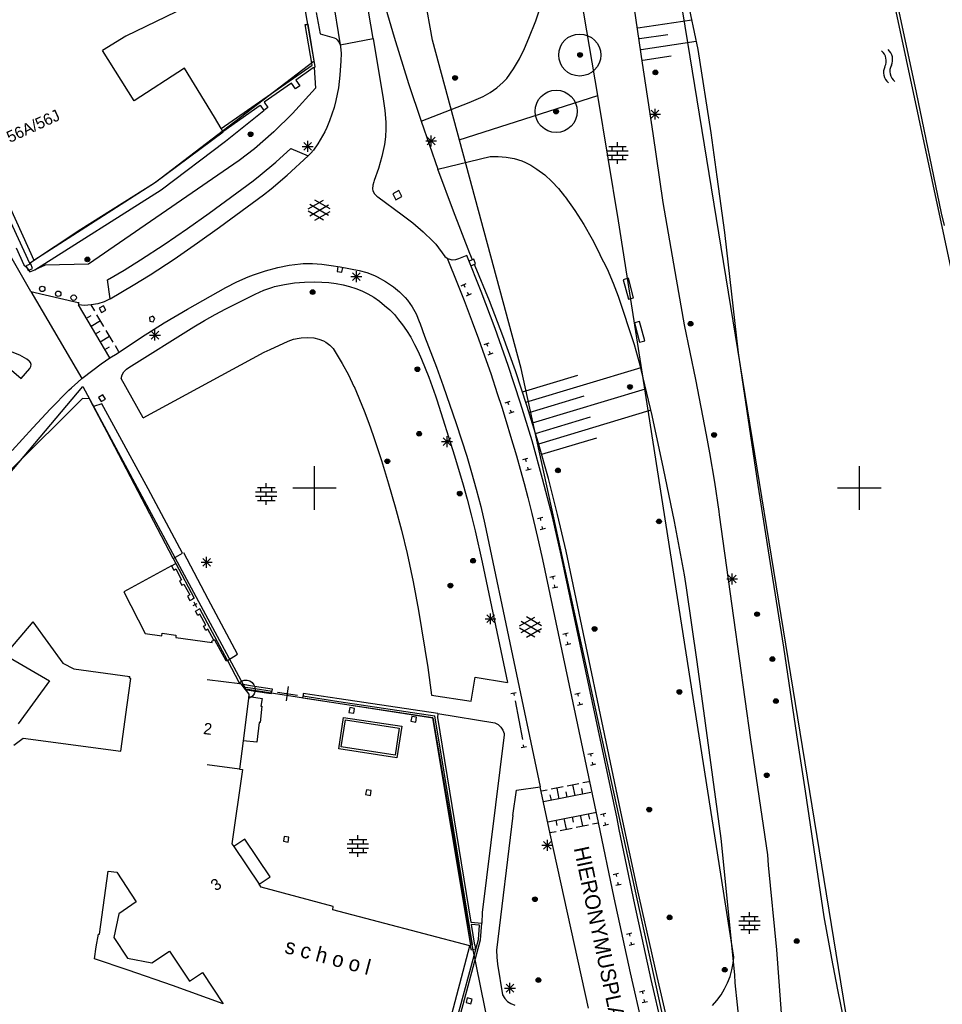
# Model space of a CAD drawing. Header units: millimetres. Extents: x 135944 to 142000, y 454200 to 456692.
# Tile 67 of 185: x 137123 to 137208, y 455853 to 455943. Entities that reach past the tile are written whole.
import ezdxf
from ezdxf.enums import TextEntityAlignment as Align

# ---------------------------------------------------------------- set-up
doc = ezdxf.new("R2010")
doc.units = ezdxf.units.MM
doc.layers.add('TotaalGBKN2013_Bistad', color=251, linetype='Continuous')
doc.layers.add('TotaalGBKN2013X$0$Contouren', color=251, linetype='Continuous')
doc.styles.add('TotaalGBKN2013X$0$GBKN binnenstad 2009$0$Standard', font='txt')

msp = doc.modelspace()

# ---------------------------------------------------------------- linework, layer by layer
at = {"layer": 'TotaalGBKN2013_Bistad'}
for p, q in [((137148.441, 455964.411), (137152.353, 455940.684)), ((137155.384, 455941.253), (137153.266, 455953.826)), ((137201.593, 455953.284), (137205.198, 455936.311)), ((137146.542, 455948.204), (137132.698, 455941.472)), ((137156.054, 455945.653), (137157.307, 455941.382)), ((137179.121, 455945.454), (137180.065, 455939.004)), ((137185.187, 455940.247), (137184.109, 455945.509)), ((137170.293, 455942.887), (137170.859, 455944.518)), ((137150.151, 455943.641), (137150.521, 455941.691)), ((137149.15, 455942.533), (137149.279, 455942.554)), ((137149.795, 455938.801), (137149.15, 455942.533)), ((137149.429, 455942.579), (137149.279, 455942.554)), ((137150.07, 455938.642), (137149.429, 455942.579)), ((137169.652, 455941.284), (137170.293, 455942.887)), ((137179.676, 455942.234), (137184.628, 455942.977)), ((137150.521, 455941.691), (137151.801, 455941.321)), ((137179.824, 455941.245), (137182.421, 455941.634)), ((137132.698, 455941.472), (137130.531, 455940.154)), ((137151.801, 455941.321), (137151.952, 455941.243)), ((137151.952, 455941.243), (137152.081, 455941.131)), ((137152.081, 455941.131), (137152.204, 455940.991)), ((137152.204, 455940.991), (137152.301, 455940.831)), ((137152.301, 455940.831), (137152.353, 455940.684)), ((137152.353, 455940.684), (137155.384, 455941.253)), ((137152.353, 455940.684), (137152.381, 455940.531)), ((137155.384, 455941.253), (137156.311, 455935.721)), ((137157.307, 455941.382), (137158.637, 455937.133)), ((137169.269, 455940.347), (137169.652, 455941.284)), ((137179.972, 455940.256), (137185.03, 455941.015)), ((137133.441, 455935.549), (137130.531, 455940.154)), ((137152.381, 455940.531), (137152.432, 455939.871)), ((137152.432, 455939.871), (137152.425, 455939.21)), ((137168.793, 455939.387), (137169.269, 455940.347)), ((137186.404, 455932.612), (137185.187, 455940.247)), ((137141.42, 455932.993), (137149.795, 455938.801)), ((137152.425, 455939.21), (137152.331, 455937.891)), ((137168.247, 455938.465), (137168.793, 455939.387)), ((137180.065, 455939.004), (137181.049, 455932.525)), ((137180.12, 455939.267), (137182.717, 455939.657)), ((137138.067, 455938.536), (137133.441, 455935.549)), ((137140.806, 455934.026), (137138.067, 455938.536)), ((137149.875, 455938.576), (137148.272, 455937.446)), ((137149.955, 455938.603), (137149.875, 455938.576)), ((137149.955, 455938.603), (137150.07, 455938.642)), ((137149.955, 455938.603), (137150.101, 455936.701)), ((137152.331, 455937.891), (137152.191, 455936.719)), ((137167.633, 455937.586), (137168.247, 455938.465)), ((137147.885, 455937.172), (137145.37, 455935.398)), ((137148.263, 455936.636), (137147.885, 455937.172)), ((137148.272, 455937.446), (137148.651, 455936.909)), ((137158.637, 455937.133), (137159.783, 455933.672)), ((137166.737, 455936.741), (137167.304, 455937.242)), ((137167.304, 455937.242), (137167.633, 455937.586)), ((137150.101, 455936.701), (137147.971, 455934.361)), ((137148.651, 455936.909), (137148.263, 455936.636)), ((137152.089, 455936.137), (137151.961, 455935.561)), ((137152.191, 455936.719), (137152.089, 455936.137)), ((137165.46, 455935.933), (137166.12, 455936.303)), ((137166.12, 455936.303), (137166.737, 455936.741)), ((137205.198, 455936.311), (137207.491, 455925.234)), ((137145.37, 455935.398), (137145.714, 455934.911)), ((137151.961, 455935.561), (137151.791, 455934.928)), ((137156.311, 455935.721), (137156.459, 455934.658)), ((137159.783, 455933.672), (137164.193, 455935.388)), ((137164.193, 455935.388), (137165.46, 455935.933)), ((137141.577, 455932.722), (137145.01, 455935.144)), ((137141.83, 455931.818), (137145.354, 455934.657)), ((137145.01, 455935.144), (137145.354, 455934.657)), ((137145.714, 455934.911), (137145.354, 455934.657)), ((137147.971, 455934.361), (137146.273, 455932.701)), ((137151.595, 455934.303), (137151.372, 455933.686)), ((137151.791, 455934.928), (137151.595, 455934.303)), ((137156.459, 455934.658), (137156.528, 455933.587)), ((137180.745, 455934.313), (137181.745, 455934.313)), ((137180.891, 455933.959), (137181.599, 455934.667)), ((137181.599, 455933.959), (137180.891, 455934.667)), ((137181.245, 455933.813), (137181.245, 455934.813)), ((137141.42, 455932.993), (137140.806, 455934.026)), ((137151.372, 455933.686), (137151.121, 455933.081)), ((137156.528, 455933.587), (137156.531, 455932.951)), ((137159.783, 455933.672), (137161.315, 455929.277)), ((137118.287, 455932.699), (137123.842, 455920.645)), ((137135.305, 455928), (137141.602, 455932.687)), ((137141.577, 455932.722), (137141.42, 455932.993)), ((137141.602, 455932.687), (137141.577, 455932.722)), ((137146.273, 455932.701), (137144.491, 455931.131)), ((137150.941, 455932.698), (137150.742, 455932.324)), ((137151.121, 455933.081), (137150.941, 455932.698)), ((137156.531, 455932.951), (137156.503, 455932.244)), ((137181.049, 455932.525), (137181.96, 455926.203)), ((137186.93, 455928.56), (137186.404, 455932.612)), ((137135.938, 455927.355), (137141.83, 455931.818)), ((137149.017, 455930.998), (137149.725, 455931.706)), ((137149.725, 455930.998), (137149.017, 455931.706)), ((137149.371, 455930.852), (137149.371, 455931.852)), ((137150.301, 455931.601), (137149.895, 455931.019)), ((137150.742, 455932.324), (137150.301, 455931.601)), ((137156.503, 455932.244), (137156.421, 455931.541)), ((137160.201, 455931.852), (137161.201, 455931.852)), ((137160.347, 455931.498), (137161.055, 455932.206)), ((137161.055, 455931.498), (137160.347, 455932.206)), ((137160.701, 455931.352), (137160.701, 455932.352)), ((137177.802, 455931.345), (137177.802, 455931.745)), ((137144.491, 455931.131), (137143.091, 455930.047)), ((137146.453, 455929.91), (137147.815, 455931.147)), ((137147.815, 455931.147), (137149.431, 455930.481)), ((137148.871, 455931.352), (137149.871, 455931.352)), ((137149.673, 455930.741), (137149.431, 455930.481)), ((137149.895, 455931.019), (137149.673, 455930.741)), ((137156.421, 455931.541), (137156.184, 455930.417)), ((137176.822, 455930.945), (137178.782, 455930.945)), ((137177.002, 455931.345), (137178.602, 455931.345)), ((137177.302, 455930.945), (137177.302, 455931.345)), ((137177.802, 455930.545), (137177.802, 455930.945)), ((137178.302, 455930.945), (137178.302, 455931.345)), ((137143.091, 455930.047), (137141.621, 455929.061)), ((137145.021, 455928.701), (137146.453, 455929.91)), ((137147.498, 455928.717), (137149.431, 455930.481)), ((137156.184, 455930.417), (137155.87, 455929.312)), ((137161.315, 455929.277), (137166.111, 455930.416)), ((137166.111, 455930.416), (137166.851, 455930.437)), ((137166.851, 455930.437), (137167.588, 455930.378)), ((137167.588, 455930.378), (137168.315, 455930.24)), ((137168.315, 455930.24), (137169.023, 455930.024)), ((137169.023, 455930.024), (137169.368, 455929.888)), ((137169.368, 455929.888), (137169.855, 455929.635)), ((137176.822, 455930.545), (137178.782, 455930.545)), ((137177.002, 455930.145), (137178.602, 455930.145)), ((137177.302, 455930.145), (137177.302, 455930.545)), ((137177.802, 455929.745), (137177.802, 455930.145)), ((137178.302, 455930.145), (137178.302, 455930.545)), ((137141.621, 455929.061), (137129.261, 455920.551)), ((137155.87, 455929.312), (137155.48, 455928.232)), ((137162.749, 455925.396), (137161.315, 455929.277)), ((137169.855, 455929.635), (137170.407, 455929.253)), ((137170.407, 455929.253), (137171.121, 455928.727)), ((137128.542, 455923.74), (137135.305, 455928)), ((137140.34, 455925.233), (137144.359, 455928.179)), ((137144.359, 455928.179), (137145.021, 455928.701)), ((137146.027, 455927.469), (137147.498, 455928.717)), ((137155.431, 455928.111), (137155.342, 455927.791)), ((137155.48, 455928.232), (137155.431, 455928.111)), ((137171.121, 455928.727), (137171.785, 455928.139)), ((137171.785, 455928.139), (137172.393, 455927.493)), ((137187.639, 455923.435), (137186.93, 455928.56)), ((137124.321, 455920.014), (137135.938, 455927.355)), ((137145.324, 455926.912), (137146.027, 455927.469)), ((137155.342, 455927.791), (137155.332, 455927.459)), ((137155.332, 455927.459), (137155.36, 455927.277)), ((137155.36, 455927.277), (137155.507, 455927.002)), ((137157.72, 455927.295), (137157.17, 455927.009)), ((137157.72, 455927.295), (137157.17, 455927.009)), ((137158.006, 455926.745), (137157.72, 455927.295)), ((137158.006, 455926.745), (137157.72, 455927.295)), ((137172.393, 455927.493), (137172.94, 455926.795)), ((137141.281, 455923.932), (137145.324, 455926.912)), ((137149.425, 455925.605), (137150.827, 455926.414)), ((137151.425, 455925.622), (137150.039, 455926.423)), ((137155.507, 455927.002), (137155.72, 455926.773)), ((137155.72, 455926.773), (137155.801, 455926.711)), ((137155.801, 455926.711), (137158.031, 455925.081)), ((137157.17, 455927.009), (137157.456, 455926.459)), ((137157.17, 455927.009), (137157.456, 455926.459)), ((137157.456, 455926.459), (137158.006, 455926.745)), ((137157.456, 455926.459), (137158.006, 455926.745)), ((137172.94, 455926.795), (137172.991, 455926.723)), ((137172.991, 455926.723), (137173.886, 455925.47)), ((137181.96, 455926.203), (137183.179, 455919.171)), ((137138.341, 455923.811), (137140.34, 455925.233)), ((137150.826, 455924.582), (137149.425, 455925.391)), ((137149.562, 455924.992), (137151.295, 455925.991)), ((137151.295, 455925.003), (137149.563, 455926.005)), ((137150.039, 455924.573), (137151.425, 455925.373)), ((137164.251, 455921.521), (137162.749, 455925.396)), ((137173.886, 455925.47), (137174.715, 455924.173)), ((137207.491, 455925.234), (137207.768, 455924.1)), ((137158.031, 455925.081), (137159.029, 455924.328)), ((137159.029, 455924.328), (137159.976, 455923.513)), ((137123.842, 455920.645), (137128.542, 455923.74)), ((137136.206, 455922.348), (137138.341, 455923.811)), ((137139.264, 455922.492), (137141.281, 455923.932)), ((137159.976, 455923.513), (137160.87, 455922.639)), ((137174.715, 455924.173), (137175.475, 455922.834)), ((137188.909, 455912.397), (137187.639, 455923.435)), ((137160.87, 455922.639), (137161.131, 455922.361)), ((137175.475, 455922.834), (137176.165, 455921.458)), ((137123.953, 455918.024), (137121.881, 455921.686)), ((137122.608, 455922.044), (137123.333, 455920.47)), ((137134.041, 455920.931), (137136.206, 455922.348)), ((137137.108, 455921.006), (137139.264, 455922.492)), ((137161.131, 455922.361), (137161.971, 455921.241)), ((137132.533, 455920.001), (137134.041, 455920.931)), ((137134.914, 455919.563), (137137.108, 455921.006)), ((137161.971, 455921.241), (137162.168, 455921.081)), ((137162.168, 455921.081), (137162.24, 455921.039)), ((137162.173, 455921.078), (137163.129, 455918.734)), ((137162.355, 455920.987), (137162.24, 455921.039)), ((137162.64, 455920.919), (137162.355, 455920.987)), ((137162.932, 455920.931), (137162.64, 455920.919)), ((137163.211, 455921.021), (137162.932, 455920.931)), ((137163.971, 455921.331), (137163.211, 455921.021)), ((137165.305, 455918.017), (137163.971, 455921.331)), ((137164.608, 455920.985), (137164.19, 455920.819)), ((137164.503, 455920.937), (137164.251, 455921.521)), ((137164.774, 455920.567), (137164.608, 455920.985)), ((137176.165, 455921.458), (137176.193, 455921.399)), ((137176.193, 455921.399), (137176.839, 455920.117)), ((137123.333, 455920.47), (137123.581, 455920.251)), ((137123.956, 455920.563), (137123.543, 455920.384)), ((137123.543, 455920.384), (137123.722, 455919.971)), ((137123.581, 455920.251), (137123.891, 455919.821)), ((137123.722, 455919.971), (137124.135, 455920.15)), ((137123.891, 455919.821), (137124.321, 455920.014)), ((137124.135, 455920.15), (137123.956, 455920.563)), ((137125.291, 455920.451), (137124.321, 455920.014)), ((137129.261, 455920.551), (137125.291, 455920.451)), ((137131.001, 455919.111), (137132.533, 455920.001)), ((137144.401, 455919.571), (137145.514, 455919.937)), ((137145.514, 455919.937), (137146.645, 455920.242)), ((137146.645, 455920.242), (137147.673, 455920.447)), ((137147.673, 455920.447), (137148.714, 455920.573)), ((137148.714, 455920.573), (137148.961, 455920.591)), ((137148.961, 455920.591), (137149.811, 455920.605)), ((137149.811, 455920.605), (137150.658, 455920.539)), ((137150.658, 455920.539), (137150.67, 455920.538)), ((137150.67, 455920.538), (137151.517, 455920.42)), ((137151.517, 455920.42), (137152.361, 455920.281)), ((137152.143, 455920.313), (137152.065, 455919.87)), ((137152.065, 455919.87), (137152.508, 455919.792)), ((137152.361, 455920.281), (137154.083, 455919.951)), ((137152.508, 455919.792), (137152.586, 455920.235)), ((137153.841, 455918.902), (137153.841, 455919.902)), ((137154.083, 455919.951), (137154.801, 455919.762)), ((137164.356, 455920.401), (137164.774, 455920.567)), ((137164.747, 455920.366), (137164.679, 455920.527)), ((137166.054, 455917.185), (137164.747, 455920.366)), ((137176.839, 455920.117), (137177.413, 455918.801)), ((137131.241, 455917.361), (137131.001, 455919.111)), ((137133.373, 455918.607), (137134.914, 455919.563)), ((137141.861, 455918.399), (137142.869, 455918.929)), ((137142.869, 455918.929), (137143.912, 455919.386)), ((137143.912, 455919.386), (137144.401, 455919.571)), ((137149.07, 455918.882), (137149.991, 455918.911)), ((137149.991, 455918.911), (137150.656, 455918.901)), ((137150.656, 455918.901), (137151.319, 455918.859)), ((137153.341, 455919.402), (137154.341, 455919.402)), ((137153.487, 455919.048), (137154.195, 455919.756)), ((137154.195, 455919.048), (137153.487, 455919.756)), ((137154.801, 455919.762), (137155.494, 455919.497)), ((137155.494, 455919.497), (137155.741, 455919.381)), ((137155.741, 455919.381), (137156.516, 455918.956)), ((137156.516, 455918.956), (137157.251, 455918.466)), ((137178.811, 455919.241), (137178.327, 455919.115)), ((137178.327, 455919.115), (137178.797, 455917.315)), ((137179.281, 455917.441), (137178.811, 455919.241)), ((137183.179, 455919.171), (137183.923, 455914.982)), ((137123.953, 455918.024), (137128.655, 455910.044)), ((137123.953, 455918.024), (137128.301, 455917.011)), ((137131.241, 455917.361), (137133.373, 455918.607)), ((137138.339, 455916.423), (137141.861, 455918.399)), ((137144.564, 455917.8), (137145.359, 455918.156)), ((137145.359, 455918.156), (137146.184, 455918.437)), ((137146.184, 455918.437), (137146.341, 455918.481)), ((137146.341, 455918.481), (137147.24, 455918.685)), ((137147.24, 455918.685), (137148.152, 455918.813)), ((137148.152, 455918.813), (137149.07, 455918.882)), ((137151.319, 455918.859), (137151.978, 455918.777)), ((137151.978, 455918.777), (137152.631, 455918.651)), ((137152.631, 455918.651), (137153.215, 455918.499)), ((137153.215, 455918.499), (137153.789, 455918.312)), ((137153.789, 455918.312), (137154.349, 455918.087)), ((137154.349, 455918.087), (137154.891, 455917.821)), ((137157.251, 455918.466), (137157.81, 455918.007)), ((137157.81, 455918.007), (137158.315, 455917.489)), ((137163.129, 455918.734), (137163.729, 455917.214)), ((137163.467, 455918.542), (137163.917, 455918.762)), ((137163.692, 455918.652), (137163.802, 455918.427)), ((137166.581, 455914.633), (137165.305, 455918.017)), ((137177.413, 455918.801), (137177.862, 455917.604)), ((137130.69, 455917.096), (137130.109, 455916.905)), ((137131.241, 455917.361), (137130.69, 455917.096)), ((137141.861, 455916.443), (137144.564, 455917.8)), ((137154.891, 455917.821), (137155.431, 455917.504)), ((137155.431, 455917.504), (137155.946, 455917.148)), ((137155.946, 455917.148), (137156.435, 455916.759)), ((137158.315, 455917.489), (137158.521, 455917.241)), ((137158.521, 455917.241), (137158.953, 455916.629)), ((137163.729, 455917.214), (137164.474, 455915.259)), ((137164.377, 455917.822), (137163.927, 455917.602)), ((137164.152, 455917.712), (137164.042, 455917.937)), ((137167.285, 455913.975), (137166.054, 455917.185)), ((137177.862, 455917.604), (137179.333, 455913.156)), ((137178.797, 455917.315), (137179.281, 455917.441)), ((137128.301, 455917.011), (137128.349, 455916.794)), ((137128.897, 455916.757), (137128.349, 455916.794)), ((137131.213, 455911.926), (137128.349, 455916.794)), ((137128.355, 455917.044), (137128.35, 455916.794)), ((137129.508, 455916.791), (137128.897, 455916.757)), ((137130.109, 455916.905), (137129.508, 455916.791)), ((137129.827, 455916.253), (137129.511, 455916.791)), ((137130.623, 455916.718), (137130.228, 455916.501)), ((137130.228, 455916.501), (137130.445, 455916.106)), ((137130.445, 455916.106), (137130.84, 455916.323)), ((137130.84, 455916.323), (137130.623, 455916.718)), ((137136.205, 455915.156), (137138.339, 455916.423)), ((137140.873, 455915.912), (137141.861, 455916.443)), ((137156.435, 455916.759), (137156.901, 455916.341)), ((137156.901, 455916.341), (137157.326, 455915.907)), ((137158.953, 455916.629), (137159.316, 455915.975)), ((137129.071, 455915.567), (137129.502, 455915.821)), ((137129.492, 455914.851), (137130.354, 455915.358)), ((137130.671, 455914.82), (137130.038, 455915.895)), ((137135.155, 455915.767), (137134.851, 455915.628)), ((137134.851, 455915.628), (137134.886, 455915.321)), ((137134.886, 455915.321), (137135.189, 455915.26)), ((137135.353, 455915.551), (137135.155, 455915.767)), ((137135.189, 455915.26), (137135.353, 455915.551)), ((137138.931, 455914.791), (137139.897, 455915.361)), ((137139.897, 455915.361), (137140.873, 455915.912)), ((137157.326, 455915.907), (137157.719, 455915.444)), ((137157.719, 455915.444), (137158.086, 455914.96)), ((137159.316, 455915.975), (137159.608, 455915.285)), ((137159.608, 455915.285), (137159.68, 455915.077)), ((137129.914, 455914.134), (137130.345, 455914.387)), ((137131.514, 455913.387), (137130.881, 455914.462)), ((137132.951, 455911.041), (137138.931, 455914.791)), ((137134.125, 455913.844), (137136.205, 455915.156)), ((137135.007, 455913.668), (137135.715, 455914.376)), ((137135.715, 455913.668), (137135.007, 455914.376)), ((137135.361, 455913.522), (137135.361, 455914.522)), ((137158.086, 455914.96), (137158.431, 455914.461)), ((137158.431, 455914.461), (137158.823, 455913.829)), ((137159.68, 455915.077), (137160.081, 455913.917)), ((137164.474, 455915.259), (137165.051, 455913.688)), ((137167.782, 455911.222), (137166.581, 455914.633)), ((137179.831, 455915.271), (137179.349, 455915.139)), ((137179.349, 455915.139), (137179.829, 455913.379)), ((137180.311, 455913.511), (137179.831, 455915.271)), ((137183.923, 455914.982), (137184.97, 455909.937)), ((137130.336, 455913.417), (137131.198, 455913.924)), ((137131.89, 455912.343), (137134.125, 455913.844)), ((137134.861, 455914.022), (137135.861, 455914.022)), ((137147.578, 455913.459), (137148.068, 455913.648)), ((137148.068, 455913.648), (137148.58, 455913.76)), ((137148.58, 455913.76), (137148.761, 455913.781)), ((137148.761, 455913.781), (137149.347, 455913.802)), ((137149.347, 455913.802), (137149.933, 455913.763)), ((137149.933, 455913.763), (137150.395, 455913.667)), ((137150.395, 455913.667), (137150.834, 455913.494)), ((137150.834, 455913.494), (137151.041, 455913.381)), ((137158.823, 455913.829), (137159.178, 455913.176)), ((137160.081, 455913.917), (137161.186, 455911.075)), ((137165.051, 455913.688), (137165.608, 455912.125)), ((137168.442, 455910.737), (137167.285, 455913.975)), ((137179.829, 455913.379), (137180.311, 455913.511)), ((137130.757, 455912.701), (137131.188, 455912.954)), ((137132.041, 455912.491), (137131.725, 455913.028)), ((137145.39, 455912.447), (137145.921, 455912.708)), ((137145.921, 455912.708), (137147.578, 455913.459)), ((137151.041, 455913.381), (137151.4, 455913.116)), ((137151.4, 455913.116), (137151.705, 455912.79)), ((137151.705, 455912.79), (137151.904, 455912.496)), ((137159.178, 455913.176), (137159.505, 455912.508)), ((137165.555, 455913.159), (137166.027, 455913.325)), ((137165.791, 455913.242), (137165.874, 455913.006)), ((137179.333, 455913.156), (137179.795, 455911.506)), ((137122.948, 455912.178), (137122.27, 455912.475)), ((137123.59, 455911.81), (137122.948, 455912.178)), ((137123.79, 455911.68), (137123.59, 455911.81)), ((137123.805, 455911.668), (137123.79, 455911.68)), ((137123.932, 455911.517), (137123.805, 455911.668)), ((137130.432, 455911.388), (137131.213, 455911.926)), ((137131.213, 455911.926), (137131.89, 455912.343)), ((137134.271, 455906.441), (137145.39, 455912.447)), ((137151.904, 455912.496), (137152.531, 455911.431)), ((137159.505, 455912.508), (137159.811, 455911.831)), ((137159.811, 455911.831), (137160.492, 455910.156)), ((137165.608, 455912.125), (137166.168, 455910.502)), ((137166.368, 455912.354), (137165.896, 455912.188)), ((137166.132, 455912.271), (137166.049, 455912.507)), ((137190.716, 455900.238), (137188.909, 455912.397)), ((137121.76, 455911.18), (137123.08, 455910.05)), ((137123.08, 455910.05), (137123.87, 455910.96)), ((137123.87, 455910.96), (137123.967, 455911.132)), ((137123.989, 455911.328), (137123.932, 455911.517)), ((137123.967, 455911.132), (137123.989, 455911.328)), ((137128.655, 455910.044), (137129.647, 455910.815)), ((137129.647, 455910.815), (137130.432, 455911.388)), ((137132.513, 455910.654), (137132.736, 455910.893)), ((137132.736, 455910.893), (137132.951, 455911.041)), ((137152.531, 455911.431), (137153.11, 455910.394)), ((137161.186, 455911.075), (137161.815, 455909.365)), ((137168.907, 455907.784), (137167.782, 455911.222)), ((137169.395, 455907.873), (137179.965, 455911.057)), ((137179.795, 455911.506), (137180.939, 455906.658)), ((137128.273, 455909.717), (137128.655, 455910.044)), ((137132.271, 455910.051), (137132.355, 455910.367)), ((137134.271, 455906.441), (137132.271, 455910.051)), ((137132.355, 455910.367), (137132.513, 455910.654)), ((137153.11, 455910.394), (137153.617, 455909.321)), ((137160.492, 455910.156), (137161.099, 455908.452)), ((137166.168, 455910.502), (137166.773, 455908.679)), ((137169.524, 455907.473), (137168.442, 455910.737)), ((137169.086, 455908.825), (137174.165, 455910.355)), ((137184.97, 455909.937), (137185.938, 455904.876)), ((137125.786, 455907.27), (137127.462, 455908.959)), ((137127.462, 455908.959), (137127.694, 455909.184)), ((137127.694, 455909.184), (137128.273, 455909.717)), ((137153.617, 455909.321), (137153.628, 455909.296)), ((137153.628, 455909.296), (137154.551, 455907.081)), ((137161.815, 455909.365), (137163.001, 455905.921)), ((137169.994, 455905.965), (137180.371, 455909.091)), ((137128.718, 455908.216), (137122.236, 455901.741)), ((137129.355, 455908.172), (137128.718, 455908.216)), ((137129.692, 455907.541), (137129.355, 455908.172)), ((137130.577, 455908.537), (137130.191, 455908.305)), ((137130.191, 455908.305), (137130.423, 455907.919)), ((137130.423, 455907.919), (137130.809, 455908.151)), ((137130.809, 455908.151), (137130.577, 455908.537)), ((137161.099, 455908.452), (137161.219, 455908.083)), ((137161.219, 455908.083), (137162.858, 455902.948)), ((137166.773, 455908.679), (137167.18, 455907.411)), ((137169.698, 455906.921), (137174.742, 455908.44)), ((137124.167, 455905.526), (137125.786, 455907.27)), ((137129.692, 455907.541), (137129.722, 455907.484)), ((137130.484, 455907.72), (137129.722, 455907.484)), ((137130.985, 455905.119), (137129.722, 455907.484)), ((137134.731, 455899.908), (137130.484, 455907.72)), ((137167.18, 455907.411), (137167.587, 455906.104)), ((137167.477, 455907.808), (137167.947, 455907.976)), ((137167.712, 455907.892), (137167.796, 455907.657)), ((137168.062, 455906.911), (137167.978, 455907.146)), ((137169.956, 455904.323), (137168.907, 455907.784)), ((137170.529, 455904.184), (137169.524, 455907.473)), ((137154.551, 455907.081), (137154.987, 455905.951)), ((137168.297, 455906.995), (137167.827, 455906.827)), ((137170.284, 455905.008), (137175.319, 455906.525)), ((137170.568, 455904.049), (137180.785, 455907.126)), ((137180.939, 455906.658), (137182.005, 455901.792)), ((137122.256, 455903.438), (137124.167, 455905.526)), ((137154.987, 455905.951), (137155.388, 455904.807)), ((137163.001, 455905.921), (137163.962, 455902.914)), ((137167.587, 455906.104), (137167.995, 455904.756)), ((137137.036, 455893.519), (137130.985, 455905.119)), ((137155.388, 455904.807), (137156.131, 455902.501)), ((137161.807, 455903.898), (137162.515, 455904.606)), ((137162.515, 455903.898), (137161.807, 455904.606)), ((137162.161, 455903.752), (137162.161, 455904.752)), ((137167.995, 455904.756), (137168.52, 455902.951)), ((137170.845, 455903.089), (137175.896, 455904.61)), ((137185.938, 455904.876), (137186.235, 455903.231)), ((137161.661, 455904.252), (137162.661, 455904.252)), ((137170.929, 455900.839), (137169.956, 455904.323)), ((137171.457, 455900.873), (137170.529, 455904.184)), ((137162.858, 455902.948), (137163.646, 455900.289)), ((137163.962, 455902.914), (137164.413, 455901.401)), ((137168.52, 455902.951), (137168.862, 455901.734)), ((137169.101, 455902.593), (137169.581, 455902.731)), ((137169.341, 455902.662), (137169.41, 455902.422)), ((137186.235, 455903.231), (137186.705, 455900.532)), ((137150, 455900), (137150, 455902)), ((137156.131, 455902.501), (137156.775, 455900.381)), ((137168.862, 455901.734), (137169.221, 455900.413)), ((137169.872, 455901.721), (137169.392, 455901.583)), ((137169.632, 455901.652), (137169.563, 455901.892)), ((137182.005, 455901.792), (137182.993, 455896.91)), ((137200, 455900), (137200, 455902)), ((137164.413, 455901.401), (137164.841, 455899.881)), ((137171.824, 455897.334), (137170.929, 455900.839)), ((137172.308, 455897.542), (137171.457, 455900.873)), ((137137.87, 455893.996), (137134.731, 455899.908)), ((137144.776, 455900.047), (137146.376, 455900.047)), ((137145.076, 455899.647), (137145.076, 455900.047)), ((137145.576, 455900.047), (137145.576, 455900.447)), ((137146.076, 455899.647), (137146.076, 455900.047)), ((137148, 455900), (137150, 455900)), ((137150, 455900), (137152, 455900)), ((137150, 455898), (137150, 455900)), ((137156.775, 455900.381), (137157.392, 455898.253)), ((137163.646, 455900.289), (137164.011, 455898.951)), ((137169.221, 455900.413), (137169.565, 455899.105)), ((137186.705, 455900.532), (137187.095, 455897.82)), ((137191.833, 455893.043), (137190.716, 455900.238)), ((137198, 455900), (137200, 455900)), ((137200, 455900), (137202, 455900)), ((137200, 455898), (137200, 455900)), ((137144.596, 455899.647), (137146.556, 455899.647)), ((137144.596, 455899.247), (137146.556, 455899.247)), ((137145.076, 455898.847), (137145.076, 455899.247)), ((137145.576, 455899.247), (137145.576, 455899.647)), ((137146.076, 455898.847), (137146.076, 455899.247)), ((137164.841, 455899.881), (137165.251, 455898.276)), ((137169.565, 455899.105), (137169.937, 455897.637)), ((137144.776, 455898.847), (137146.376, 455898.847)), ((137145.576, 455898.447), (137145.576, 455898.847)), ((137157.392, 455898.253), (137157.969, 455896.114)), ((137164.011, 455898.951), (137164.38, 455897.513)), ((137165.251, 455898.276), (137165.621, 455896.661)), ((137164.38, 455897.513), (137164.725, 455896.069)), ((137169.937, 455897.637), (137170.244, 455896.376)), ((137170.448, 455897.194), (137170.934, 455897.31)), ((137170.691, 455897.252), (137170.749, 455897.009)), ((137172.641, 455893.811), (137171.824, 455897.334)), ((137173.081, 455894.191), (137172.308, 455897.542)), ((137187.095, 455897.82), (137187.133, 455897.524)), ((137187.133, 455897.524), (137188.43, 455888.067)), ((137165.621, 455896.661), (137170.714, 455872.546)), ((137170.244, 455896.376), (137170.555, 455895.057)), ((137170.942, 455896.212), (137170.884, 455896.455)), ((137182.993, 455896.91), (137183.902, 455892.013)), ((137157.969, 455896.114), (137158.491, 455893.961)), ((137164.725, 455896.069), (137165.371, 455893.171)), ((137171.185, 455896.27), (137170.699, 455896.154)), ((137170.555, 455895.057), (137170.922, 455893.435)), ((137137.036, 455893.519), (137137.87, 455893.996)), ((137140.227, 455889.791), (137138.002, 455894.037)), ((137140.095, 455892.658), (137140.095, 455893.658)), ((137158.491, 455893.961), (137159.049, 455891.361)), ((137177.761, 455869.641), (137172.641, 455893.811)), ((137178.191, 455869.841), (137173.081, 455894.191)), ((137136.868, 455892.846), (137132.493, 455890.468)), ((137136.868, 455892.846), (137137.26, 455893.06)), ((137136.868, 455892.846), (137137.083, 455892.459)), ((137137.036, 455893.519), (137137.26, 455893.06)), ((137137.26, 455893.06), (137138.947, 455889.882)), ((137140.595, 455893.158), (137139.595, 455893.158)), ((137140.449, 455892.804), (137139.741, 455893.512)), ((137140.449, 455893.512), (137139.741, 455892.804)), ((137165.371, 455893.171), (137167.692, 455882.144)), ((137170.922, 455893.435), (137176.039, 455869.276)), ((137193.06, 455885.362), (137191.833, 455893.043)), ((137137.083, 455892.459), (137137.272, 455892.559)), ((137137.272, 455892.559), (137137.803, 455891.569)), ((137171.598, 455891.815), (137172.084, 455891.929)), ((137171.841, 455891.872), (137171.898, 455891.629)), ((137183.902, 455892.013), (137184.109, 455890.83)), ((137187.966, 455891.29), (137188.674, 455891.998)), ((137188.674, 455891.29), (137187.966, 455891.998)), ((137188.32, 455891.144), (137188.32, 455892.144)), ((137137.803, 455891.569), (137137.613, 455891.459)), ((137137.613, 455891.459), (137137.823, 455891.069)), ((137137.823, 455891.069), (137138.013, 455891.169)), ((137138.013, 455891.169), (137138.543, 455890.179)), ((137159.049, 455891.361), (137159.534, 455888.747)), ((137172.325, 455890.899), (137171.839, 455890.785)), ((137172.082, 455890.842), (137172.025, 455891.085)), ((137187.82, 455891.644), (137188.82, 455891.644)), ((137132.493, 455890.468), (137134.46, 455886.64)), ((137138.543, 455890.179), (137138.353, 455890.069)), ((137138.353, 455890.069), (137138.57, 455889.658)), ((137184.109, 455890.83), (137185.067, 455884.021)), ((137138.57, 455889.658), (137138.789, 455889.788)), ((137138.947, 455889.882), (137138.789, 455889.788)), ((137138.873, 455889.21), (137139.219, 455889.394)), ((137138.918, 455889.545), (137139.175, 455889.06)), ((137142.937, 455884.727), (137140.227, 455889.791)), ((137139.083, 455888.689), (137139.304, 455888.817)), ((137139.293, 455888.299), (137139.083, 455888.689)), ((137139.483, 455888.409), (137139.293, 455888.299)), ((137139.468, 455888.91), (137139.304, 455888.817)), ((137142.016, 455884.153), (137139.468, 455888.91)), ((137140.013, 455887.409), (137139.483, 455888.409)), ((137159.534, 455888.747), (137160.401, 455883.501)), ((137165.797, 455887.628), (137166.505, 455888.336)), ((137166.505, 455887.628), (137165.797, 455888.336)), ((137166.151, 455887.482), (137166.151, 455888.482)), ((137124.153, 455887.71), (137121.596, 455884.661)), ((137124.153, 455887.71), (137126.894, 455883.92)), ((137139.813, 455887.309), (137140.013, 455887.409)), ((137140.024, 455886.909), (137139.813, 455887.309)), ((137165.651, 455887.982), (137166.651, 455887.982)), ((137168.821, 455887.331), (137170.223, 455888.14)), ((137168.958, 455886.718), (137170.691, 455887.717)), ((137170.691, 455886.729), (137168.959, 455887.731)), ((137170.821, 455887.348), (137169.435, 455888.149)), ((137188.43, 455888.067), (137190.003, 455876.872)), ((137134.46, 455886.64), (137135.974, 455886.429)), ((137135.974, 455886.429), (137136.014, 455886.649)), ((137136.014, 455886.649), (137137.274, 455886.479)), ((137137.274, 455886.479), (137137.274, 455886.279)), ((137140.223, 455887.019), (137140.024, 455886.909)), ((137140.754, 455886.019), (137140.223, 455887.019)), ((137170.222, 455886.308), (137168.821, 455887.117)), ((137169.435, 455886.299), (137170.821, 455887.099)), ((137172.788, 455886.585), (137173.274, 455886.699)), ((137173.031, 455886.642), (137173.088, 455886.399)), ((137137.274, 455886.279), (137140.619, 455885.81)), ((137140.564, 455885.919), (137140.754, 455886.019)), ((137140.619, 455885.81), (137140.564, 455885.919)), ((137140.823, 455886.055), (137140.754, 455886.019)), ((137140.823, 455886.055), (137141.871, 455884.165)), ((137173.515, 455885.669), (137173.029, 455885.555)), ((137173.272, 455885.612), (137173.215, 455885.855)), ((137121.596, 455884.661), (137125.676, 455882.271)), ((137142.016, 455884.153), (137142.937, 455884.727)), ((137194.248, 455877.331), (137193.06, 455885.362)), ((137126.894, 455883.92), (137127.927, 455883.394)), ((137141.871, 455884.165), (137142.016, 455884.153)), ((137142.016, 455884.153), (137143.084, 455882.106)), ((137185.067, 455884.021), (137187.27, 455867.822)), ((137127.927, 455883.394), (137133.039, 455882.696)), ((137160.401, 455883.501), (137160.721, 455880.98)), ((137125.676, 455882.271), (137122.817, 455878.331)), ((137132.813, 455880.087), (137133.131, 455882.486)), ((137133.017, 455882.543), (137133.039, 455882.696)), ((137133.131, 455882.486), (137133.017, 455882.543)), ((137143.135, 455882.006), (137140.159, 455882.384)), ((137143.084, 455882.106), (137143.296, 455882.26)), ((137143.139, 455881.999), (137143.084, 455882.106)), ((137143.243, 455882.001), (137143.139, 455881.999)), ((137143.243, 455882.001), (137144.495, 455881.81)), ((137143.243, 455882.001), (137143.65, 455881.481)), ((137143.296, 455882.26), (137143.544, 455882.343)), ((137143.544, 455882.343), (137143.806, 455882.349)), ((137143.806, 455882.349), (137144.058, 455882.275)), ((137144.058, 455882.275), (137144.275, 455882.129)), ((137144.275, 455882.129), (137144.439, 455881.925)), ((137144.439, 455881.925), (137144.495, 455881.81)), ((137164.364, 455880.407), (137164.727, 455882.628)), ((137164.727, 455882.628), (137167.692, 455882.144)), ((137143.449, 455881.737), (137144.552, 455881.569)), ((137143.65, 455881.481), (137144.543, 455881.348)), ((137143.65, 455881.481), (137143.981, 455881.058)), ((137143.981, 455881.058), (137143.93, 455880.662)), ((137144.461, 455881.1), (137144.308, 455880.887)), ((137144.543, 455881.348), (137144.461, 455881.1)), ((137144.495, 455881.81), (137144.553, 455881.556)), ((137144.495, 455881.81), (137146.12, 455881.563)), ((137144.553, 455881.556), (137144.543, 455881.348)), ((137144.543, 455881.348), (137146.036, 455881.127)), ((137144.552, 455881.569), (137146.099, 455881.334)), ((137146.036, 455881.127), (137146.077, 455881.338)), ((137146.12, 455881.563), (137146.077, 455881.338)), ((137146.593, 455881.259), (137148.445, 455880.977)), ((137147.419, 455880.46), (137147.619, 455881.776)), ((137148.972, 455881.129), (137148.944, 455880.9)), ((137152.268, 455880.627), (137148.972, 455881.129)), ((137160.721, 455880.98), (137164.364, 455880.407)), ((137168.016, 455881.135), (137168.508, 455881.229)), ((137168.262, 455881.182), (137168.309, 455880.936)), ((137173.898, 455881.055), (137174.384, 455881.169)), ((137174.141, 455881.112), (137174.198, 455880.869)), ((137132.222, 455875.823), (137132.813, 455880.087)), ((137143.93, 455880.662), (137143.44, 455876.789)), ((137143.99, 455880.682), (137143.93, 455880.662)), ((137143.954, 455880.848), (137144.219, 455880.808)), ((137144.219, 455880.808), (137143.99, 455880.682)), ((137144.308, 455880.887), (137144.219, 455880.808)), ((137144.219, 455880.808), (137145.192, 455880.663)), ((137145.192, 455880.663), (137145.084, 455879.959)), ((137148.919, 455880.69), (137148.944, 455880.9)), ((137160.847, 455878.877), (137148.919, 455880.69)), ((137148.94, 455880.901), (137152.233, 455880.4)), ((137152.234, 455880.4), (137161.025, 455879.085)), ((137161.328, 455879.294), (137152.268, 455880.627)), ((137168.401, 455880.445), (137169.071, 455876.908)), ((137174.625, 455880.139), (137174.139, 455880.025)), ((137174.382, 455880.082), (137174.325, 455880.325)), ((137145.179, 455879.958), (137145.014, 455878.465)), ((137145.084, 455879.959), (137145.179, 455879.958)), ((137153.224, 455879.824), (137153.154, 455879.38)), ((137153.154, 455879.38), (137153.598, 455879.31)), ((137153.668, 455879.754), (137153.224, 455879.824)), ((137153.598, 455879.31), (137153.668, 455879.754)), ((137161.328, 455879.294), (137161.272, 455878.927)), ((137161.328, 455879.294), (137166.547, 455878.428)), ((137144.924, 455878.471), (137144.695, 455876.66)), ((137145.014, 455878.465), (137144.924, 455878.471)), ((137152.223, 455876.043), (137152.662, 455878.93)), ((137152.451, 455876.211), (137152.83, 455878.702)), ((137152.662, 455878.93), (137158.001, 455878.118)), ((137152.83, 455878.702), (137157.773, 455877.95)), ((137158.914, 455879.018), (137158.844, 455878.574)), ((137158.844, 455878.574), (137159.288, 455878.504)), ((137159.358, 455878.948), (137158.914, 455879.018)), ((137159.288, 455878.504), (137159.358, 455878.948)), ((137164.327, 455858.014), (137160.847, 455878.877)), ((137162.771, 455868.538), (137161.025, 455879.085)), ((137161.272, 455878.927), (137164.329, 455860.123)), ((137166.547, 455878.428), (137166.841, 455878.265)), ((137166.841, 455878.265), (137167.088, 455878.038)), ((137157.773, 455877.95), (137157.394, 455875.459)), ((137158.001, 455878.118), (137157.562, 455875.231)), ((137167.41, 455877.342), (137165.393, 455861.003)), ((137167.088, 455878.038), (137167.274, 455877.759)), ((137167.274, 455877.759), (137167.39, 455877.444)), ((137167.39, 455877.444), (137167.41, 455877.342)), ((137195.057, 455872.166), (137194.248, 455877.331)), ((137122.408, 455876.391), (137123.257, 455877.033)), ((137123.257, 455877.033), (137132.222, 455875.823)), ((137143.44, 455876.789), (137143.108, 455874.166)), ((137144.695, 455876.66), (137143.44, 455876.789)), ((137169.212, 455876.171), (137169.165, 455876.417)), ((137190.003, 455876.872), (137191.559, 455866.306)), ((137157.562, 455875.231), (137152.223, 455876.043)), ((137157.394, 455875.459), (137152.451, 455876.211)), ((137169.458, 455876.218), (137168.966, 455876.124)), ((137175.068, 455875.545), (137175.554, 455875.659)), ((137175.311, 455875.602), (137175.368, 455875.359)), ((137175.795, 455874.629), (137175.309, 455874.515)), ((137175.552, 455874.572), (137175.495, 455874.815)), ((137143.11, 455874.181), (137140.134, 455874.559)), ((137143.396, 455874.142), (137142.418, 455867.307)), ((137143.108, 455874.166), (137143.396, 455874.142)), ((137174.255, 455872.84), (137173.167, 455872.622)), ((137175.161, 455873.021), (137174.617, 455872.912)), ((137154.757, 455872.28), (137154.687, 455871.836)), ((137155.201, 455872.21), (137154.757, 455872.28)), ((137155.131, 455871.766), (137155.201, 455872.21)), ((137168.181, 455869.931), (137168.531, 455872.251)), ((137168.531, 455872.251), (137170.714, 455872.546)), ((137171.621, 455868.243), (137170.714, 455872.546)), ((137171.355, 455872.26), (137170.811, 455872.151)), ((137175.357, 455872.04), (137171.007, 455871.17)), ((137172.805, 455872.55), (137171.717, 455872.332)), ((137172.457, 455871.46), (137172.261, 455872.441)), ((137173.182, 455871.605), (137173.084, 455872.096)), ((137173.907, 455871.75), (137173.711, 455872.731)), ((137174.632, 455871.895), (137174.534, 455872.386)), ((137196.772, 455860.604), (137195.057, 455872.166)), ((137154.687, 455871.836), (137155.131, 455871.766)), ((137171.732, 455871.315), (137171.634, 455871.806)), ((137171.401, 455869.331), (137175.861, 455870.241)), ((137175.118, 455870.089), (137175.218, 455869.599)), ((137176.238, 455870.015), (137176.724, 455870.129)), ((137168.181, 455869.931), (137166.711, 455857.557)), ((137172.144, 455869.483), (137172.244, 455868.993)), ((137172.888, 455869.634), (137173.088, 455868.654)), ((137173.631, 455869.786), (137173.731, 455869.296)), ((137174.374, 455869.938), (137174.574, 455868.958)), ((137175.503, 455869.147), (137176.061, 455869.261)), ((137176.039, 455869.276), (137177.46, 455862.369)), ((137176.481, 455870.072), (137176.538, 455869.829)), ((137176.722, 455869.042), (137176.665, 455869.285)), ((137177.961, 455868.646), (137177.761, 455869.641)), ((137179.605, 455863.28), (137178.191, 455869.841)), ((137164.5, 455858.043), (137162.771, 455868.538)), ((137171.601, 455868.351), (137172.158, 455868.465)), ((137172.53, 455868.541), (137173.645, 455868.768)), ((137174.017, 455868.844), (137175.132, 455869.071)), ((137176.965, 455869.099), (137176.479, 455868.985)), ((137179.391, 455861.751), (137177.961, 455868.646)), ((137143.597, 455867.754), (137142.582, 455867.065)), ((137145.935, 455864.293), (137143.597, 455867.754)), ((137147.208, 455867.995), (137147.138, 455867.551)), ((137147.138, 455867.551), (137147.582, 455867.481)), ((137147.652, 455867.925), (137147.208, 455867.995)), ((137147.582, 455867.481), (137147.652, 455867.925)), ((137153.185, 455867.723), (137154.785, 455867.723)), ((137153.485, 455867.323), (137153.485, 455867.723)), ((137153.985, 455867.723), (137153.985, 455868.123)), ((137154.485, 455867.323), (137154.485, 455867.723)), ((137171.017, 455866.838), (137171.725, 455867.546)), ((137171.725, 455866.838), (137171.017, 455867.546)), ((137171.371, 455866.692), (137171.371, 455867.692)), ((137175.151, 455852.231), (137171.621, 455868.243)), ((137187.27, 455867.822), (137188.55, 455855.295)), ((137142.418, 455867.307), (137142.582, 455867.065)), ((137142.582, 455867.065), (137144.912, 455863.627)), ((137153.005, 455867.323), (137154.965, 455867.323)), ((137153.005, 455866.923), (137154.965, 455866.923)), ((137153.185, 455866.523), (137154.785, 455866.523)), ((137153.485, 455866.523), (137153.485, 455866.923)), ((137153.985, 455866.923), (137153.985, 455867.323)), ((137153.985, 455866.123), (137153.985, 455866.523)), ((137154.485, 455866.523), (137154.485, 455866.923)), ((137170.871, 455867.192), (137171.871, 455867.192)), ((137191.559, 455866.306), (137191.633, 455865.35)), ((137130.264, 455859.039), (137131.062, 455864.799)), ((137131.062, 455864.799), (137131.852, 455864.729)), ((137131.852, 455864.729), (137133.643, 455861.998)), ((137191.633, 455865.35), (137192.384, 455857.585)), ((137144.912, 455863.627), (137145.935, 455864.293)), ((137177.408, 455864.515), (137177.894, 455864.629)), ((137177.651, 455864.572), (137177.708, 455864.329)), ((137177.892, 455863.542), (137177.835, 455863.785)), ((137145.111, 455863.333), (137144.912, 455863.627)), ((137151.715, 455861.58), (137145.111, 455863.333)), ((137178.135, 455863.599), (137177.649, 455863.485)), ((137181.434, 455855.13), (137179.605, 455863.28)), ((137133.643, 455861.998), (137132.033, 455860.909)), ((137177.46, 455862.369), (137178.96, 455855.479)), ((137151.69, 455861.276), (137151.715, 455861.58)), ((137164.238, 455857.955), (137151.69, 455861.276)), ((137180.9, 455854.872), (137179.391, 455861.751)), ((137189.909, 455860.658), (137189.909, 455861.058)), ((137132.033, 455860.909), (137131.591, 455858.734)), ((137165.393, 455861.003), (137165.342, 455860.034)), ((137188.929, 455860.258), (137190.889, 455860.258)), ((137189.109, 455860.658), (137190.709, 455860.658)), ((137189.409, 455860.258), (137189.409, 455860.658)), ((137189.909, 455859.858), (137189.909, 455860.258)), ((137190.409, 455860.258), (137190.409, 455860.658)), ((137197.46, 455856.8), (137196.772, 455860.604)), ((137164.329, 455860.123), (137165.342, 455860.034)), ((137165.129, 455859.852), (137164.362, 455859.92)), ((137164.362, 455859.92), (137164.67, 455858.024)), ((137165.042, 455858.535), (137165.129, 455859.852)), ((137165.241, 455858.505), (137165.342, 455860.034)), ((137188.929, 455859.858), (137190.889, 455859.858)), ((137189.109, 455859.458), (137190.709, 455859.458)), ((137189.409, 455859.458), (137189.409, 455859.858)), ((137189.909, 455859.058), (137189.909, 455859.458)), ((137190.409, 455859.458), (137190.409, 455859.858)), ((137129.975, 455857.879), (137130.164, 455859.019)), ((137130.164, 455859.019), (137130.264, 455859.039)), ((137131.591, 455858.734), (137132.845, 455856.818)), ((137162.744, 455850.017), (137165.042, 455858.535)), ((137162.888, 455849.783), (137165.241, 455858.505)), ((137178.618, 455859.025), (137179.104, 455859.139)), ((137178.861, 455859.082), (137178.918, 455858.839)), ((137129.815, 455856.759), (137129.975, 455857.879)), ((137135.075, 455856.387), (137136.704, 455857.466)), ((137136.704, 455857.466), (137138.525, 455854.715)), ((137162.244, 455850.323), (137164.238, 455857.955)), ((137164.279, 455858.01), (137164.327, 455858.014)), ((137164.393, 455857.572), (137164.279, 455858.01)), ((137164.761, 455857.648), (137164.393, 455857.572)), ((137164.67, 455858.024), (137164.71, 455858.035)), ((137164.71, 455858.035), (137164.761, 455857.648)), ((137166.711, 455857.557), (137166.716, 455856.911)), ((137179.345, 455858.109), (137178.859, 455857.995)), ((137179.102, 455858.052), (137179.045, 455858.295)), ((137192.384, 455857.585), (137193.548, 455842.398)), ((137132.905, 455855.728), (137129.815, 455856.759)), ((137132.845, 455856.818), (137135.075, 455856.387)), ((137166.716, 455856.911), (137166.797, 455856.271)), ((137198.019, 455853.918), (137197.46, 455856.8)), ((137136.955, 455854.326), (137132.905, 455855.728)), ((137166.797, 455856.271), (137167.248, 455853.446)), ((137138.525, 455854.715), (137139.715, 455855.515)), ((137139.715, 455855.515), (137141.617, 455852.635)), ((137178.96, 455855.479), (137180.538, 455848.606)), ((137182.487, 455848.012), (137180.9, 455854.872)), ((137183.342, 455846.997), (137181.434, 455855.13)), ((137188.55, 455855.295), (137188.567, 455854.555)), ((137141.617, 455852.635), (137136.955, 455854.326)), ((137167.43, 455854.069), (137168.43, 455854.069)), ((137167.576, 455853.715), (137168.284, 455854.423)), ((137168.284, 455853.715), (137167.576, 455854.423)), ((137167.93, 455853.569), (137167.93, 455854.569)), ((137179.818, 455853.745), (137180.304, 455853.859)), ((137180.061, 455853.802), (137180.118, 455853.559)), ((137188.567, 455854.555), (137190.347, 455837.663)), ((137198.636, 455850.925), (137198.019, 455853.918)), ((137164.015, 455853.181), (137163.9, 455852.746)), ((137164.45, 455853.066), (137164.015, 455853.181)), ((137164.335, 455852.631), (137164.45, 455853.066)), ((137167.248, 455853.446), (137167.448, 455853.128)), ((137167.448, 455853.128), (137167.711, 455852.86)), ((137180.302, 455852.772), (137180.245, 455853.015)), ((137163.9, 455852.746), (137164.335, 455852.631)), ((137167.711, 455852.86), (137168.024, 455852.653)), ((137168.024, 455852.653), (137168.374, 455852.517)), ((137180.545, 455852.829), (137180.059, 455852.715))]:
    msp.add_line(p, q, dxfattribs=at)
for centre, radius in [((137174.334, 455939.739), 1.93), ((137174.361, 455939.748), 0.215), ((137174.361, 455939.748), 0.155), ((137174.361, 455939.748), 0.095), ((137174.361, 455939.748), 0.035), ((137181.28, 455938.148), 0.215), ((137181.28, 455938.148), 0.155), ((137181.28, 455938.148), 0.095), ((137181.28, 455938.148), 0.035), ((137162.894, 455937.644), 0.215), ((137162.894, 455937.644), 0.155), ((137162.894, 455937.644), 0.095), ((137162.894, 455937.644), 0.035), ((137172.171, 455934.572), 1.938), ((137172.162, 455934.551), 0.215), ((137172.162, 455934.551), 0.155), ((137172.162, 455934.551), 0.095), ((137172.162, 455934.551), 0.035), ((137144.131, 455932.462), 0.215), ((137144.131, 455932.462), 0.155), ((137144.131, 455932.462), 0.095), ((137144.131, 455932.462), 0.035), ((137129.161, 455920.982), 0.215), ((137129.161, 455920.982), 0.155), ((137129.161, 455920.982), 0.095), ((137129.161, 455920.982), 0.035), ((137125.011, 455918.272), 0.25), ((137126.481, 455917.822), 0.25), ((137149.821, 455917.982), 0.215), ((137149.821, 455917.982), 0.155), ((137149.821, 455917.982), 0.095), ((137149.821, 455917.982), 0.035), ((137127.901, 455917.462), 0.25), ((137184.505, 455915.065), 0.215), ((137184.505, 455915.065), 0.155), ((137184.505, 455915.065), 0.095), ((137184.505, 455915.065), 0.035), ((137159.445, 455910.89), 0.215), ((137159.445, 455910.89), 0.155), ((137159.445, 455910.89), 0.095), ((137159.445, 455910.89), 0.035), ((137178.947, 455909.264), 0.215), ((137178.947, 455909.264), 0.155), ((137178.947, 455909.264), 0.095), ((137178.947, 455909.264), 0.035), ((137159.601, 455904.966), 0.215), ((137159.601, 455904.966), 0.155), ((137159.601, 455904.966), 0.095), ((137159.601, 455904.966), 0.035), ((137186.664, 455904.867), 0.215), ((137186.664, 455904.867), 0.155), ((137186.664, 455904.867), 0.095), ((137186.664, 455904.867), 0.035), ((137156.68, 455902.452), 0.215), ((137156.68, 455902.452), 0.155), ((137156.68, 455902.452), 0.095), ((137156.68, 455902.452), 0.035), ((137172.339, 455901.605), 0.215), ((137172.339, 455901.605), 0.155), ((137172.339, 455901.605), 0.095), ((137172.339, 455901.605), 0.035), ((137163.326, 455899.476), 0.215), ((137163.326, 455899.476), 0.155), ((137163.326, 455899.476), 0.095), ((137163.326, 455899.476), 0.035), ((137181.607, 455896.915), 0.215), ((137181.607, 455896.915), 0.155), ((137181.607, 455896.915), 0.095), ((137181.607, 455896.915), 0.035), ((137164.554, 455893.315), 0.215), ((137164.554, 455893.315), 0.155), ((137164.554, 455893.315), 0.095), ((137164.554, 455893.315), 0.035), ((137162.464, 455891.034), 0.215), ((137162.464, 455891.034), 0.155), ((137162.464, 455891.034), 0.095), ((137162.464, 455891.034), 0.035), ((137190.605, 455888.407), 0.215), ((137190.605, 455888.407), 0.155), ((137190.605, 455888.407), 0.095), ((137190.605, 455888.407), 0.035), ((137175.696, 455887.057), 0.215), ((137175.696, 455887.057), 0.155), ((137175.696, 455887.057), 0.095), ((137175.696, 455887.057), 0.035), ((137192.02, 455884.289), 0.215), ((137192.02, 455884.289), 0.155), ((137192.02, 455884.289), 0.095), ((137192.02, 455884.289), 0.035), ((137183.483, 455881.265), 0.215), ((137183.483, 455881.265), 0.155), ((137183.483, 455881.265), 0.095), ((137183.483, 455881.265), 0.035), ((137192.333, 455880.425), 0.215), ((137192.333, 455880.425), 0.155), ((137192.333, 455880.425), 0.095), ((137192.333, 455880.425), 0.035), ((137191.489, 455873.623), 0.215), ((137191.489, 455873.623), 0.155), ((137191.489, 455873.623), 0.095), ((137191.489, 455873.623), 0.035), ((137180.711, 455870.47), 0.215), ((137180.711, 455870.47), 0.155), ((137180.711, 455870.47), 0.095), ((137180.711, 455870.47), 0.035), ((137170.227, 455862.237), 0.215), ((137170.227, 455862.237), 0.155), ((137170.227, 455862.237), 0.095), ((137170.227, 455862.237), 0.035), ((137182.573, 455860.571), 0.215), ((137182.573, 455860.571), 0.155), ((137182.573, 455860.571), 0.095), ((137182.573, 455860.571), 0.035), ((137194.249, 455858.393), 0.215), ((137194.249, 455858.393), 0.155), ((137194.249, 455858.393), 0.095), ((137194.249, 455858.393), 0.035), ((137187.641, 455855.756), 0.215), ((137187.641, 455855.756), 0.155), ((137187.641, 455855.756), 0.095), ((137187.641, 455855.756), 0.035), ((137170.538, 455854.807), 0.215), ((137170.538, 455854.807), 0.155), ((137170.538, 455854.807), 0.095), ((137170.538, 455854.807), 0.035)]:
    msp.add_circle(centre, radius, dxfattribs=at)
for centre, radius, start, end in [((137201.217, 455939.201), 1.24, 334.80141, 48.55546), ((137201.805, 455939.325), 1.24, 334.80141, 48.55546), ((137203.965, 455938.25), 1.174, 152.21899, 232.05145), ((137203.378, 455938.125), 1.174, 152.21899, 232.05145)]:
    msp.add_arc(centre, radius, start, end, dxfattribs=at)
at = {"layer": 'TotaalGBKN2013X$0$Contouren'}
for p, q in [((137175.983, 455936.024), (137157.569, 456046.411)), ((137209.02, 455917.259), (137184.296, 456033.174)), ((137149.979, 455939.2), (137136.499, 456016.219)), ((137160.815, 455941.097), (137148.862, 456009.39)), ((137200.595, 455840.627), (137180.91, 455961.418)), ((137110.254, 455951.7), (137124.251, 455920.908)), ((137168.958, 455910.972), (137160.815, 455941.097)), ((137135.394, 455928.066), (137149.979, 455939.2)), ((137163.284, 455931.961), (137175.983, 455936.024)), ((137177.902, 455924.521), (137175.983, 455936.024)), ((137124.251, 455920.908), (137135.394, 455928.066)), ((137188.478, 455856.914), (137177.902, 455924.521)), ((137186, 455833.077), (137168.958, 455910.972)), ((137109.867, 455886.927), (137128.729, 455909.315)), ((137128.729, 455909.315), (137143.675, 455881.548)), ((137143.675, 455881.548), (137160.847, 455878.877)), ((137160.847, 455878.877), (137164.45, 455857.891)), ((137164.45, 455857.891), (137176.15, 455801.402)), ((137188.417, 455856.371), (137188.478, 455856.914)), ((137188.124, 455855.148), (137188.297, 455855.753)), ((137188.297, 455855.753), (137188.417, 455856.371)), ((137187.898, 455854.56), (137188.124, 455855.148)), ((137187.298, 455853.454), (137187.622, 455853.993)), ((137187.622, 455853.993), (137187.898, 455854.56)), ((137186.514, 455852.469), (137186.927, 455852.944)), ((137186.927, 455852.944), (137187.298, 455853.454))]:
    msp.add_line(p, q, dxfattribs=at)

# ---------------------------------------------------------------- texts
at = {"layer": 'TotaalGBKN2013_Bistad', "style": 'TotaalGBKN2013X$0$GBKN binnenstad 2009$0$Standard'}
msp.add_text('56A/56J', height=1.054, rotation=24.738, dxfattribs=at).set_placement((137121.829, 455932.143), align=Align.MIDDLE_LEFT)
for s, rotation, p in [('2', 352.7703, (137140.592, 455877.834)), ('3', 34.1185, (137141.283, 455863.813))]:
    msp.add_text(s, height=1.054, rotation=rotation, dxfattribs=at).set_placement(p, align=Align.MIDDLE_RIGHT)
msp.add_text('HIERONYMUSPLANTSOEN', height=1.4, rotation=281.97401, dxfattribs=at).set_placement((137173.781, 455866.918))
msp.add_text('s c h o o l', height=1.4, rotation=345.16818, dxfattribs=at).set_placement((137151.237, 455857), align=Align.MIDDLE)

doc.saveas('drawing.dxf')
